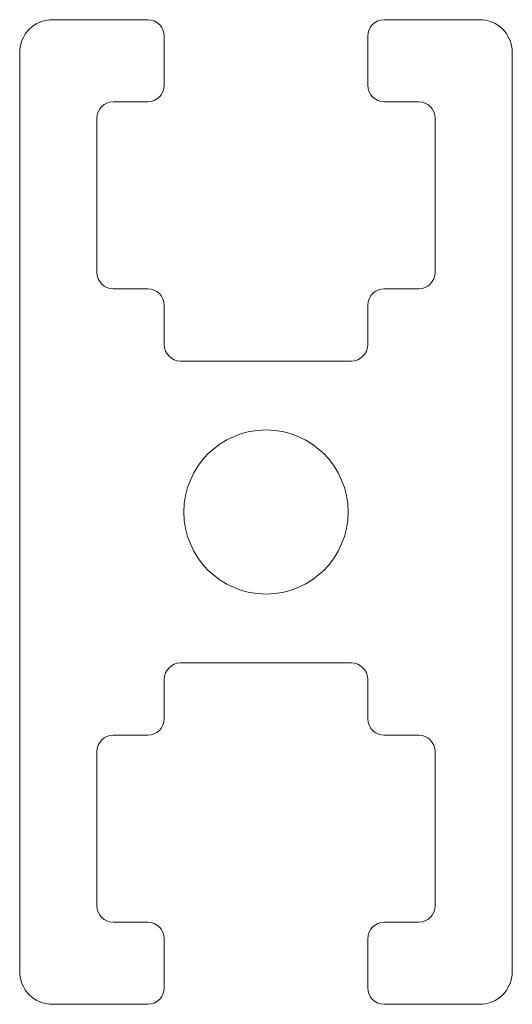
# Model space of a CAD drawing. Header units: millimetres. Extents: x -7.5 to 7.5, y -15 to 15.
import ezdxf

# ---------------------------------------------------------------- set-up
doc = ezdxf.new("R2010")
doc.units = ezdxf.units.MM

msp = doc.modelspace()

# ---------------------------------------------------------------- linework, layer by layer
at = {"color": 7, "linetype": 'Continuous', "lineweight": 15}
for p, q in [((-6.5, 15), (-3.6, 15)), ((3.6, 15), (6.5, 15)), ((-3.1, 14.5), (-3.1, 13)), ((3.1, 14.5), (3.1, 13)), ((-7.5, 14), (-7.5, -14)), ((7.5, 14), (7.5, -14)), ((-4.65, 12.5), (-3.6, 12.5)), ((3.6, 12.5), (4.65, 12.5)), ((-5.15, 12), (-5.15, 7.3)), ((5.15, 12), (5.15, 7.3)), ((-3.6, 6.8), (-4.65, 6.8)), ((3.6, 6.8), (4.65, 6.8)), ((-3.1, 6.3), (-3.1, 5.1)), ((3.1, 6.3), (3.1, 5.1)), ((-2.6, 4.6), (2.6, 4.6)), ((2.6, -4.6), (-2.6, -4.6)), ((-3.1, -6.3), (-3.1, -5.1)), ((3.1, -6.3), (3.1, -5.1)), ((-3.6, -6.8), (-4.65, -6.8)), ((3.6, -6.8), (4.65, -6.8)), ((-5.15, -12), (-5.15, -7.3)), ((5.15, -12), (5.15, -7.3)), ((-3.6, -12.5), (-4.65, -12.5)), ((4.65, -12.5), (3.6, -12.5)), ((-3.1, -14.5), (-3.1, -13)), ((3.1, -14.5), (3.1, -13)), ((-3.6, -15), (-6.5, -15)), ((6.5, -15), (3.6, -15))]:
    msp.add_line(p, q, dxfattribs=at)
msp.add_circle((0, 0), 2.5, dxfattribs=at)
for centre, radius, start, end in [((-3.6, 14.5), 0.5, 0, 90), ((3.6, 14.5), 0.5, 90, 180), ((6.5, 14), 1, 0, 90), ((-6.5, 14), 1, 90, 180), ((-3.6, 13), 0.5, 270, 0), ((3.6, 13), 0.5, 180, 270), ((-4.65, 12), 0.5, 90, 180), ((4.65, 12), 0.5, 0, 90), ((-4.65, 7.3), 0.5, 180, 270), ((4.65, 7.3), 0.5, 270, 0), ((-3.6, 6.3), 0.5, 0, 90), ((3.6, 6.3), 0.5, 90, 180), ((-2.6, 5.1), 0.5, 180, 270), ((2.6, 5.1), 0.5, 270, 0), ((-2.6, -5.1), 0.5, 90, 180), ((2.6, -5.1), 0.5, 0, 90), ((-3.6, -6.3), 0.5, 270, 0), ((3.6, -6.3), 0.5, 180, 270), ((-4.65, -7.3), 0.5, 90, 180), ((4.65, -7.3), 0.5, 0, 90), ((-4.65, -12), 0.5, 180, 270), ((4.65, -12), 0.5, 270, 0), ((-3.6, -13), 0.5, 0, 90), ((3.6, -13), 0.5, 90, 180), ((-6.5, -14), 1, 180, 270), ((6.5, -14), 1, 270, 0), ((-3.6, -14.5), 0.5, 270, 0), ((3.6, -14.5), 0.5, 180, 270)]:
    msp.add_arc(centre, radius, start, end, dxfattribs=at)

doc.saveas('drawing.dxf')
